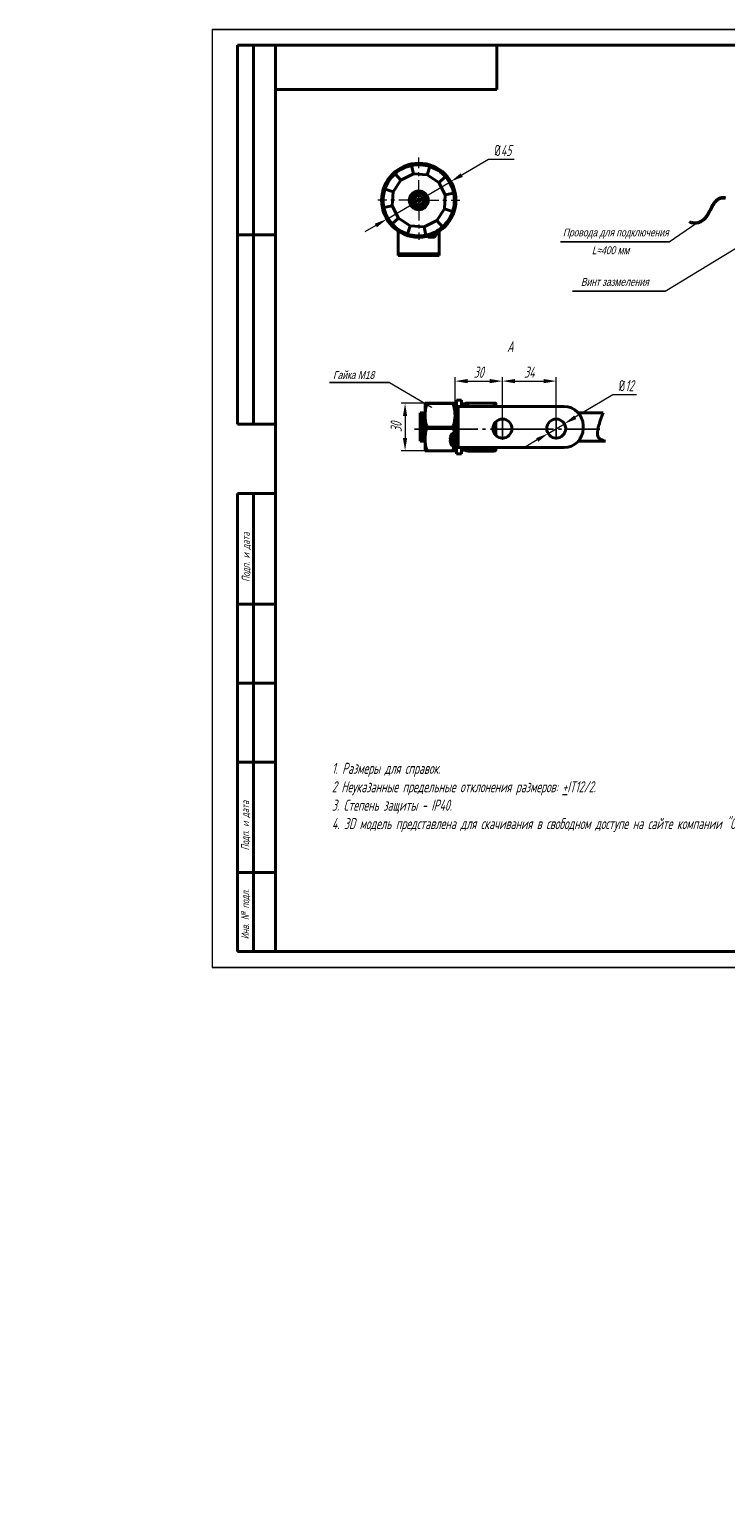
# Model space of a CAD drawing. Header units: millimetres. Extents: x -120753 to 126758, y -239771 to 1432.
# Tile 1 of 6: x 2287 to 2507, y 961 to 1426. Entities that reach past the tile are written whole.
import ezdxf
from ezdxf.lldxf.tags import DXFTag

# ---------------------------------------------------------------- set-up
doc = ezdxf.new("R2010")
doc.units = ezdxf.units.MM
doc.linetypes.add('CENTER', pattern=[10.16, 6.35, -1.27, 1.27, -1.27])
doc.linetypes.add('ГОСТ 2.303 5', pattern=[24, 20, -1.5, 1, -1.5])
for name, color, linetype, lineweight in [('help', 4, 'New Line1', 20), ('main', 5, 'Continuous', 40), ('size', 7, 'Continuous', 25), ('text', 7, 'Continuous', 20), ('ОСЕВЫЕ', 1, 'CENTER', 20), ('Оси', 1, 'ГОСТ 2.303 5', 25), ('РАЗМЕРЫ', 7, 'Continuous', 20)]:
    doc.layers.add(name, color=color, linetype=linetype, lineweight=lineweight)
doc.layers.add('ФОРМАТ', color=7, linetype='Continuous')
doc.styles.add('GOST', font='GOST.shx', dxfattribs={"width": 0.8, "oblique": 15})
doc.styles.add('K5_TEXTSTYLE', font='win_eskd.shx', dxfattribs={"width": 0.8, "oblique": 15, "height": 3.5})
tags = doc.linetypes.add('New Line1', pattern=[0.8, 0.5, -0.3]).pattern_tags.tags
tags[6:7] = [DXFTag(74, 4), DXFTag(75, 0), DXFTag(340, '0'), DXFTag(46, 1.0), DXFTag(50, 0.0), DXFTag(44, 0.0), DXFTag(45, 0.0)]
tags[4:5] = [DXFTag(74, 4), DXFTag(75, 0), DXFTag(340, '0'), DXFTag(46, 1.0), DXFTag(50, 0.0), DXFTag(44, 0.0), DXFTag(45, 0.0)]
doc.dimstyles.new('ISO-25', dxfattribs={"dimtxt": 3.5, "dimasz": 4, "dimexe": 1.25, "dimexo": 0.625, "dimgap": 1, "dimtad": 1, "dimtoh": 1, "dimdec": 1, "dimrnd": 0.5, "dimdsep": 46, "dimtxsty": 'GOST', "dimcen": 0, "dimclrd": 256, "dimclre": 256, "dimclrt": 7, "dimadec": 0, "dimazin": 2, "dimtfac": 1, "dimtdec": 1, "dimtmove": 1, "dimatfit": 1, "dimfxl": 1, "dimlwd": -1, "dimlwe": -1, "dimarcsym": 2})

# ---------------------------------------------------------------- blocks, each defined once
blk = doc.blocks.new('*D792')
at = {"layer": 'Defpoints', "color": 0}
for p in [(2420.24, 1377.57), (2399.98, 1365.67)]:
    blk.add_point(p, dxfattribs=at)
at = {"layer": 'РАЗМЕРЫ'}
for p, q in [((2432.17, 1384.58), (2423.69, 1379.6)), ((2440.32, 1384.58), (2432.17, 1384.58)), ((2399.98, 1365.67), (2420.24, 1377.57)), ((2396.53, 1363.64), (2393.08, 1361.62))]:
    blk.add_line(p, q, dxfattribs=at)
blk.add_arc((2410.11, 1371.62), 11.75, 3.048, 36.5292, dxfattribs=at)
for points in [[(2423.35, 1380.17), (2424.03, 1379.02), (2420.24, 1377.57)], [(2396.87, 1363.07), (2396.19, 1364.22), (2399.98, 1365.67)]]:
    blk.add_solid(points, dxfattribs=at)
at = {"layer": 'РАЗМЕРЫ', "color": 7, "ltscale": 100, "insert": (2436.75, 1387.41), "char_height": 3.5, "attachment_point": 5, "style": 'GOST'}
blk.add_mtext('{\\Q0;%%C}45', dxfattribs=at)
blk = doc.blocks.new('*D804')
at = {"layer": 'Defpoints', "color": 0}
for p in [(2456.16, 1300.87), (2451, 1297.79)]:
    blk.add_point(p, dxfattribs=at)
at = {"layer": 'РАЗМЕРЫ'}
for p, q in [((2471.53, 1310.04), (2459.59, 1302.92)), ((2478.99, 1310.04), (2471.53, 1310.04)), ((2451, 1297.79), (2456.16, 1300.87)), ((2447.57, 1295.75), (2444.13, 1293.7))]:
    blk.add_line(p, q, dxfattribs=at)
for points in [[(2459.25, 1303.49), (2459.93, 1302.34), (2456.16, 1300.87)], [(2447.91, 1295.17), (2447.23, 1296.32), (2451, 1297.79)]]:
    blk.add_solid(points, dxfattribs=at)
at = {"layer": 'РАЗМЕРЫ', "color": 7, "ltscale": 100, "insert": (2475.76, 1312.92), "char_height": 3.5, "attachment_point": 5, "style": 'GOST'}
blk.add_mtext('{\\Q0;%%c}12', dxfattribs=at)
blk = doc.blocks.new('*D806')
at = {"layer": 'Defpoints', "color": 0}
for p in [(2436.55, 1314.37), (2421.58, 1305.94), (2436.55, 1301.33)]:
    blk.add_point(p, dxfattribs=at)
at = {"layer": 'РАЗМЕРЫ'}
for p, q in [((2421.58, 1306.56), (2421.58, 1315.62)), ((2425.58, 1314.37), (2432.55, 1314.37)), ((2436.55, 1301.96), (2436.55, 1315.62))]:
    blk.add_line(p, q, dxfattribs=at)
for points in [[(2425.58, 1315.04), (2425.58, 1313.7), (2421.58, 1314.37)], [(2432.55, 1313.7), (2432.55, 1315.04), (2436.55, 1314.37)]]:
    blk.add_solid(points, dxfattribs=at)
at = {"layer": 'РАЗМЕРЫ', "color": 7, "ltscale": 100, "insert": (2429.07, 1317.19), "char_height": 3.5, "attachment_point": 5, "style": 'GOST'}
blk.add_mtext('30', dxfattribs=at)
blk = doc.blocks.new('*D807')
at = {"layer": 'Defpoints', "color": 0}
for p in [(2453.61, 1314.37), (2436.55, 1300.37), (2453.61, 1300.37)]:
    blk.add_point(p, dxfattribs=at)
at = {"layer": 'РАЗМЕРЫ'}
for p, q in [((2436.55, 1301), (2436.55, 1315.62)), ((2440.55, 1314.37), (2449.61, 1314.37)), ((2453.61, 1301), (2453.61, 1315.62))]:
    blk.add_line(p, q, dxfattribs=at)
for points in [[(2440.55, 1315.04), (2440.55, 1313.7), (2436.55, 1314.37)], [(2449.61, 1313.7), (2449.61, 1315.04), (2453.61, 1314.37)]]:
    blk.add_solid(points, dxfattribs=at)
at = {"layer": 'РАЗМЕРЫ', "color": 7, "ltscale": 100, "insert": (2445.08, 1317.19), "char_height": 3.5, "attachment_point": 5, "style": 'GOST'}
blk.add_mtext('34', dxfattribs=at)
blk = doc.blocks.new('*D827')
at = {"layer": 'Defpoints', "color": 0}
for p in [(2412.77, 1307.35), (2405.77, 1292.31), (2416.83, 1292.31)]:
    blk.add_point(p, dxfattribs=at)
at = {"layer": 'РАЗМЕРЫ'}
for p, q in [((2412.14, 1307.35), (2404.52, 1307.35)), ((2405.77, 1303.35), (2405.77, 1296.31)), ((2416.21, 1292.31), (2404.52, 1292.31))]:
    blk.add_line(p, q, dxfattribs=at)
for points in [[(2406.43, 1303.35), (2405.1, 1303.35), (2405.77, 1307.35)], [(2405.1, 1296.31), (2406.43, 1296.31), (2405.77, 1292.31)]]:
    blk.add_solid(points, dxfattribs=at)
at = {"layer": 'РАЗМЕРЫ', "color": 7, "ltscale": 100, "insert": (2402.94, 1299.83), "char_height": 3.5, "attachment_point": 5, "rotation": 90, "style": 'GOST'}
blk.add_mtext('30', dxfattribs=at)

msp = doc.modelspace()

# ---------------------------------------------------------------- hatches: boundary and pattern name
at = {"layer": 'help', "lineweight": 25, "ltscale": 5}
h = msp.add_hatch(color=256, dxfattribs=at)
h.dxf.hatch_style = 1
h.paths.add_polyline_path([(2497.82, 1364.518, 1), (2498.22, 1364.518, 1)])
h = msp.add_hatch(color=256, dxfattribs=at)
h.dxf.hatch_style = 1
h.paths.add_polyline_path([(2413.962, 1306.105, 1), (2414.362, 1306.105, 1)])
h = msp.add_hatch(color=256, dxfattribs=at)
h.dxf.hatch_style = 1
h.paths.add_polyline_path([(2420.608, 1294.831, 1), (2421.008, 1294.831, 1)])

# ---------------------------------------------------------------- linework, layer by layer
at = {"layer": 'help', "linetype": 'ByBlock', "ltscale": 5}
for p, q in [((2489.329, 1358.48), (2498.02, 1364.518)), ((2488.069, 1342.816), (2517.663, 1360.865)), ((2400.82, 1313.933), (2414.143, 1306.108))]:
    msp.add_line(p, q, dxfattribs=at)
at = {"layer": 'help', "linetype": 'ByBlock', "lineweight": -2, "ltscale": 2}
for p, q in [((2454.967, 1358.48), (2489.329, 1358.48)), ((2458.784, 1342.816), (2488.069, 1342.816)), ((2400.82, 1313.933), (2381.917, 1313.933))]:
    msp.add_line(p, q, dxfattribs=at)
at = {"layer": 'main'}
for p, q in [((2408.392, 1379.988), (2407.847, 1382.642)), ((2412.805, 1379.726), (2413.66, 1382.297)), ((2402.005, 1374.318), (2404.438, 1378.009)), ((2404.438, 1378.009), (2402.64, 1380.035)), ((2404.438, 1378.009), (2408.392, 1379.988)), ((2408.392, 1379.988), (2412.805, 1379.726)), ((2412.805, 1379.726), (2416.496, 1377.292)), ((2416.496, 1377.292), (2418.522, 1379.091)), ((2416.496, 1377.292), (2418.476, 1373.339)), ((2402.005, 1374.318), (2399.434, 1375.173)), ((2401.743, 1369.904), (2402.005, 1374.318)), ((2418.476, 1373.339), (2418.213, 1368.926)), ((2421.129, 1373.884), (2418.476, 1373.339)), ((2401.743, 1369.904), (2399.089, 1369.36)), ((2403.722, 1365.951), (2401.743, 1369.904)), ((2409.827, 1371.807), (2409.456, 1371.807)), ((2409.456, 1371.437), (2409.827, 1371.437)), ((2409.845, 1371.807), (2409.845, 1371.71)), ((2409.845, 1371.534), (2409.845, 1371.437)), ((2409.924, 1372.275), (2409.924, 1371.904)), ((2410.021, 1371.886), (2409.924, 1371.886)), ((2409.924, 1371.358), (2410.021, 1371.358)), ((2409.924, 1371.339), (2409.924, 1370.969)), ((2410.294, 1371.886), (2410.197, 1371.886)), ((2410.197, 1371.358), (2410.294, 1371.358)), ((2410.294, 1371.904), (2410.294, 1372.275)), ((2410.294, 1370.969), (2410.294, 1371.339)), ((2410.373, 1371.71), (2410.373, 1371.807)), ((2410.373, 1371.437), (2410.373, 1371.534)), ((2410.762, 1371.807), (2410.391, 1371.807)), ((2410.391, 1371.437), (2410.762, 1371.437)), ((2418.213, 1368.926), (2415.78, 1365.235)), ((2418.213, 1368.926), (2420.784, 1368.071)), ((2403.722, 1365.951), (2401.696, 1364.153)), ((2407.413, 1363.517), (2403.722, 1365.951)), ((2407.413, 1363.517), (2406.558, 1360.947)), ((2411.827, 1363.255), (2407.413, 1363.517)), ((2415.78, 1365.235), (2411.827, 1363.255)), ((2411.827, 1363.255), (2412.371, 1360.602)), ((2415.78, 1365.235), (2417.578, 1363.209)), ((2495.862, 1364.619), (2495.822, 1364.72)), ((2403.609, 1355.122), (2403.609, 1361.833)), ((2412.882, 1360.204), (2413.04, 1359.907)), ((2413.04, 1359.907), (2415.059, 1359.838)), ((2415.059, 1359.838), (2416.107, 1361.518)), ((2416.609, 1355.122), (2416.609, 1361.833)), ((2403.609, 1354.622), (2403.609, 1355.122)), ((2403.609, 1354.122), (2403.609, 1354.622)), ((2403.609, 1354.622), (2409.609, 1354.622)), ((2409.609, 1354.122), (2403.609, 1354.122)), ((2410.609, 1354.622), (2409.609, 1354.622)), ((2410.609, 1354.122), (2409.609, 1354.122)), ((2410.609, 1354.622), (2416.609, 1354.622)), ((2416.609, 1354.122), (2410.609, 1354.122)), ((2416.609, 1354.622), (2416.609, 1355.122)), ((2416.609, 1354.622), (2416.609, 1354.122)), ((2412.08, 1307.331), (2412.08, 1307.331)), ((2412.08, 1307.331), (2412.08, 1303.552)), ((2420.91, 1307.35), (2412.75, 1307.35)), ((2420.91, 1307.312), (2412.75, 1307.312)), ((2421.58, 1307.331), (2421.58, 1307.331)), ((2421.58, 1306.331), (2421.58, 1307.331)), ((2423.58, 1308.331), (2422.08, 1308.331)), ((2422.08, 1306.331), (2422.08, 1308.331)), ((2423.58, 1306.331), (2423.58, 1308.331)), ((2424.98, 1307.329), (2424.98, 1306.331)), ((2425.65, 1307.422), (2425.358, 1306.331)), ((2433.81, 1307.422), (2425.65, 1307.422)), ((2433.81, 1307.422), (2434.103, 1306.331)), ((2434.48, 1307.331), (2434.479, 1307.333)), ((2434.48, 1306.331), (2434.48, 1307.329)), ((2410.782, 1304.331), (2410.58, 1304.331)), ((2410.58, 1295.331), (2410.58, 1304.331)), ((2411.532, 1304.331), (2411.116, 1304.331)), ((2412.08, 1304.331), (2411.866, 1304.331)), ((2412.08, 1303.552), (2412.08, 1296.053)), ((2421.58, 1293.331), (2421.58, 1306.331)), ((2422.58, 1306.331), (2421.58, 1306.331)), ((2422.58, 1293.331), (2422.58, 1306.331)), ((2456.08, 1306.331), (2422.58, 1306.331)), ((2424.98, 1307.181), (2423.58, 1307.181)), ((2424.98, 1307.112), (2423.58, 1307.112)), ((2423.58, 1306.983), (2424.98, 1306.983)), ((2468.474, 1304.331), (2460.552, 1304.331)), ((2420.91, 1299.793), (2412.75, 1299.793)), ((2433.81, 1300.016), (2433.659, 1300.016)), ((2434.015, 1300.767), (2433.81, 1300.016)), ((2434.48, 1297.189), (2434.48, 1301.474)), ((2462.08, 1299.331), (2462.08, 1300.331)), ((2410.58, 1295.331), (2410.741, 1295.331)), ((2410.741, 1295.331), (2411.157, 1295.331)), ((2411.491, 1295.331), (2411.907, 1295.331)), ((2412.08, 1292.331), (2412.08, 1296.053)), ((2420.07, 1296.089), (2420.07, 1296.265)), ((2420.196, 1296.089), (2420.07, 1296.089)), ((2420.07, 1295.397), (2420.07, 1295.574)), ((2420.07, 1295.574), (2420.196, 1295.574)), ((2420.187, 1296.828), (2420.196, 1296.823)), ((2420.196, 1294.839), (2420.187, 1294.834)), ((2420.663, 1295.831), (2420.663, 1297.758)), ((2420.663, 1293.904), (2420.663, 1295.831)), ((2421.58, 1297.831), (2420.808, 1297.831)), ((2420.808, 1295.831), (2420.808, 1297.831)), ((2420.808, 1293.831), (2420.808, 1295.831)), ((2420.808, 1293.831), (2421.58, 1293.831)), ((2421.319, 1293.831), (2420.91, 1292.312)), ((2421.58, 1292.331), (2421.58, 1293.331)), ((2422.58, 1293.331), (2421.58, 1293.331)), ((2422.08, 1291.331), (2422.08, 1293.331)), ((2456.08, 1293.331), (2422.58, 1293.331)), ((2423.58, 1291.331), (2423.58, 1293.331)), ((2424.98, 1292.333), (2424.98, 1293.331)), ((2425.65, 1292.24), (2425.358, 1293.331)), ((2425.41, 1293.331), (2425.65, 1292.425)), ((2434.051, 1293.331), (2433.81, 1292.425)), ((2433.81, 1292.24), (2434.103, 1293.331)), ((2434.48, 1292.333), (2434.48, 1293.331)), ((2460.552, 1295.331), (2469.136, 1295.331)), ((2412.08, 1292.331), (2412.08, 1292.331)), ((2420.91, 1292.312), (2412.75, 1292.312)), ((2421.58, 1292.331), (2421.58, 1292.331)), ((2422.08, 1291.331), (2423.58, 1291.331)), ((2423.58, 1292.481), (2424.98, 1292.481)), ((2424.98, 1292.331), (2424.981, 1292.329)), ((2433.81, 1292.425), (2425.65, 1292.425)), ((2433.81, 1292.24), (2425.65, 1292.24)), ((2434.479, 1292.329), (2434.48, 1292.331))]:
    msp.add_line(p, q, dxfattribs=at)
at = {"layer": 'main', "flags": 128}
msp.add_lwpolyline([(2414.667, 1360.792), (2414.492, 1360.698), (2414.278, 1360.636)], dxfattribs=at)
at = {"layer": 'main'}
for centre, radius in [((2410.109, 1371.622), 3), ((2410.109, 1371.622), 2.25), ((2410.109, 1371.622), 1.4), ((2436.58, 1299.331), 3), ((2453.58, 1299.331), 3)]:
    msp.add_circle(centre, radius, dxfattribs=at)
for centre, radius, start, end in [((2410.109, 1371.622), 11.75, 90, 0), ((2410.109, 1371.622), 11.25, 101.60033, 131.60033), ((2410.109, 1371.622), 11.25, 71.60033, 101.60033), ((2410.109, 1371.622), 11.75, 0, 90), ((2410.109, 1371.622), 11.25, 41.60033, 71.60033), ((2410.109, 1371.622), 11.25, 131.60033, 161.60033), ((2410.109, 1371.622), 11.25, 11.60033, 41.60033), ((2410.109, 1371.622), 11.25, 161.60033, 191.60033), ((2410.109, 1371.622), 11.25, 341.60033, 11.60033), ((2410.109, 1371.622), 11.25, 191.60033, 221.60033), ((2414.94, 1371.622), 5.487, 178.06794, 181.93206), ((2410.109, 1371.622), 0.338, 123.23063, 146.76937), ((2410.109, 1371.622), 0.338, 213.23063, 236.76937), ((2410.109, 1371.622), 0.278, 161.56975, 198.43025), ((2410.109, 1371.622), 0.278, 138.28179, 161.56975), ((2410.109, 1371.622), 0.278, 198.43025, 221.71821), ((2410.109, 1371.622), 0.278, 131.71821, 138.28179), ((2410.109, 1371.622), 0.278, 221.71821, 228.28179), ((2410.109, 1366.789), 5.489, 88.06855, 91.93145), ((2410.109, 1371.622), 0.278, 108.43025, 131.71821), ((2410.109, 1371.622), 0.278, 228.28179, 251.56975), ((2410.109, 1376.446), 5.48, 268.06547, 271.93453), ((2410.109, 1371.622), 0.278, 71.56975, 108.43025), ((2410.109, 1371.622), 0.278, 251.56975, 288.43025), ((2410.109, 1371.622), 0.278, 48.28179, 71.56975), ((2410.109, 1371.622), 0.278, 288.43025, 311.71821), ((2410.109, 1371.622), 0.338, 33.23063, 56.76937), ((2410.109, 1371.622), 0.278, 41.71821, 48.28179), ((2410.109, 1371.622), 0.338, 303.23063, 326.76937), ((2410.109, 1371.622), 0.278, 311.71821, 318.28179), ((2410.109, 1371.622), 0.278, 18.43025, 41.71821), ((2410.109, 1371.622), 0.278, 318.28179, 341.56975), ((2410.109, 1371.622), 0.278, 341.56975, 18.43025), ((2405.278, 1371.622), 5.487, 358.06794, 1.93206), ((2410.109, 1371.622), 11.25, 311.60033, 341.60033), ((2410.109, 1371.622), 11.25, 221.60033, 251.60033), ((2410.109, 1371.622), 11.25, 281.60033, 311.60033), ((2410.109, 1371.622), 11.25, 251.60033, 281.60033), ((2456.08, 1300.331), 6, 0, 90), ((2456.08, 1299.331), 6, 270, 0), ((2423.28, 1295.831), 3.24, 162.16487, 172.30324), ((2423.28, 1295.831), 3.24, 187.69676, 197.83513), ((2423.28, 1295.831), 3.25, 143.64163, 162.13742), ((2423.776, 1295.831), 3.589, 175.88569, 184.11431), ((2423.28, 1295.831), 3.25, 197.86258, 216.35837), ((2420.808, 1297.651), 0.18, 90, 143.64163), ((2420.808, 1294.011), 0.18, 216.35837, 270)]:
    msp.add_arc(centre, radius, start, end, dxfattribs=at)
for centre, major_axis, start_param, end_param in [((2410.075, 1371.622), (0.246, 0), 2.7721797, 3.5110056), ((2410.109, 1371.656), (0, 0.246), 5.9137723, 6.6525983), ((2410.109, 1371.587), (0, 0.246), 2.7721797, 3.5110056), ((2410.144, 1371.622), (0.246, 0), 5.9137723, 6.6525983)]:
    msp.add_ellipse(centre, major_axis=major_axis, ratio=0.9901159, start_param=start_param, end_param=end_param, dxfattribs=at)
for points, knots in [([(2505.349, 1372.353), (2505.409, 1372.383), (2505.749, 1372.554), (2506.391, 1372.567), (2506.925, 1372.476), (2507.152, 1372.437)], [0, 0, 0, 0, 0.1086075, 0.6211886, 1, 1, 1, 1]), ([(2409.902, 1371.807), (2409.897, 1371.807), (2409.874, 1371.807), (2409.85, 1371.807), (2409.83, 1371.807), (2409.827, 1371.807)], [0, 0, 0, 0, 0.160619, 0.8832571, 1, 1, 1, 1]), ([(2409.827, 1371.437), (2409.83, 1371.437), (2409.85, 1371.437), (2409.874, 1371.437), (2409.897, 1371.437), (2409.902, 1371.437)], [0, 0, 0, 0, 0.1167429, 0.839381, 1, 1, 1, 1]), ([(2409.924, 1371.904), (2409.924, 1371.901), (2409.924, 1371.881), (2409.924, 1371.857), (2409.924, 1371.834), (2409.924, 1371.829)], [0, 0, 0, 0, 0.11674311, 0.83938106, 1, 1, 1, 1]), ([(2409.924, 1371.414), (2409.924, 1371.41), (2409.924, 1371.387), (2409.924, 1371.362), (2409.924, 1371.342), (2409.924, 1371.339)], [0, 0, 0, 0, 0.1606192, 0.8832582, 1, 1, 1, 1]), ([(2410.294, 1371.829), (2410.294, 1371.834), (2410.294, 1371.857), (2410.294, 1371.881), (2410.294, 1371.901), (2410.294, 1371.904)], [0, 0, 0, 0, 0.16061894, 0.88325689, 1, 1, 1, 1]), ([(2410.294, 1371.339), (2410.294, 1371.342), (2410.294, 1371.362), (2410.294, 1371.387), (2410.294, 1371.41), (2410.294, 1371.414)], [0, 0, 0, 0, 0.1167418, 0.8393808, 1, 1, 1, 1]), ([(2410.391, 1371.807), (2410.389, 1371.807), (2410.369, 1371.807), (2410.344, 1371.807), (2410.321, 1371.807), (2410.317, 1371.807)], [0, 0, 0, 0, 0.1167429, 0.839381, 1, 1, 1, 1]), ([(2410.317, 1371.437), (2410.321, 1371.437), (2410.344, 1371.437), (2410.369, 1371.437), (2410.389, 1371.437), (2410.391, 1371.437)], [0, 0, 0, 0, 0.160619, 0.8832571, 1, 1, 1, 1]), ([(2495.862, 1364.619), (2495.914, 1364.605), (2496.171, 1364.537), (2496.714, 1364.425), (2497.699, 1364.335), (2498.95, 1364.527), (2500.061, 1365.209), (2500.83, 1366.02), (2501.584, 1367.084), (2502.194, 1368.236), (2502.943, 1369.67), (2503.625, 1370.849), (2504.583, 1371.819), (2505.514, 1372.266), (2506.387, 1372.352), (2506.924, 1372.254), (2507.152, 1372.212)], [0, 0, 0, 0, 0.01060277, 0.05305108, 0.11031111, 0.20727296, 0.29932103, 0.36432703, 0.429169, 0.55882349, 0.62353982, 0.75192845, 0.82890483, 0.89136415, 0.95383347, 1, 1, 1, 1]), ([(2505.349, 1372.353), (2504.955, 1372.143), (2504.961, 1372.147), (2504.969, 1372.151), (2504.974, 1372.153), (2504.978, 1372.155), (2504.98, 1372.157), (2504.982, 1372.158), (2504.982, 1372.158), (2504.983, 1372.158), (2504.982, 1372.158), (2504.982, 1372.157), (2504.978, 1372.156), (2504.962, 1372.147), (2504.895, 1372.112), (2504.63, 1371.958), (2504.141, 1371.569), (2503.569, 1370.88), (2502.872, 1369.77), (2502.285, 1368.601), (2501.658, 1367.452), (2501.142, 1366.623), (2500.556, 1365.889), (2500.072, 1365.438), (2499.661, 1365.141), (2499.58, 1365.104), (2499.565, 1365.097)], [0, 0, 0, 0, 0.001433, 0.0023807, 0.0030201, 0.003458, 0.0038912, 0.0040737, 0.0042581, 0.0043669, 0.0044758, 0.0046273, 0.0049099, 0.0061315, 0.0109533, 0.0301641, 0.107334, 0.215554, 0.3233731, 0.5388125, 0.6464831, 0.754218, 0.8621061, 0.9476122, 0.9902873, 1, 1, 1, 1]), ([(2496.343, 1364.593), (2496.188, 1364.628), (2496.014, 1364.667), (2495.842, 1364.715), (2495.822, 1364.72)], [0, 0, 0, 0, 0.8887179, 1, 1, 1, 1]), ([(2412.75, 1307.35), (2412.651, 1307.348), (2412.411, 1307.345), (2412.142, 1307.338), (2412.101, 1307.333), (2412.08, 1307.331)], [0, 0, 0, 0, 0.2572433, 0.6263799, 1, 1, 1, 1]), ([(2412.08, 1307.331), (2412.091, 1307.329), (2412.117, 1307.325), (2412.337, 1307.319), (2412.612, 1307.314), (2412.75, 1307.312)], [0, 0, 0, 0, 0.2684065, 0.6323729, 1, 1, 1, 1]), ([(2412.75, 1307.312), (2412.563, 1306.701), (2412.185, 1305.469), (2412.115, 1304.195), (2412.08, 1303.552)], [0, 0, 0, 0, 0.495458, 1, 1, 1, 1]), ([(2420.91, 1307.35), (2421.009, 1307.348), (2421.25, 1307.345), (2421.519, 1307.338), (2421.56, 1307.333), (2421.58, 1307.331)], [0, 0, 0, 0, 0.2572433, 0.6263799, 1, 1, 1, 1]), ([(2421.58, 1307.331), (2421.569, 1307.329), (2421.544, 1307.325), (2421.324, 1307.319), (2421.049, 1307.314), (2420.91, 1307.312)], [0, 0, 0, 0, 0.2684065, 0.6323729, 1, 1, 1, 1]), ([(2420.91, 1307.312), (2421.098, 1306.701), (2421.476, 1305.469), (2421.545, 1304.195), (2421.58, 1303.552)], [0, 0, 0, 0, 0.495458, 1, 1, 1, 1]), ([(2424.98, 1307.329), (2424.991, 1307.338), (2425.017, 1307.358), (2425.237, 1307.388), (2425.512, 1307.411), (2425.65, 1307.422)], [0, 0, 0, 0, 0.2684065, 0.6323729, 1, 1, 1, 1]), ([(2434.48, 1307.329), (2434.469, 1307.338), (2434.444, 1307.358), (2434.224, 1307.388), (2433.949, 1307.411), (2433.81, 1307.422)], [0, 0, 0, 0, 0.2684065, 0.6323729, 1, 1, 1, 1]), ([(2410.782, 1304.331), (2410.792, 1304.302), (2410.812, 1304.242), (2410.845, 1303.769), (2410.875, 1303.05), (2410.906, 1302.107), (2410.939, 1301.009), (2410.969, 1299.831), (2411, 1298.653), (2411.032, 1297.555), (2411.063, 1296.613), (2411.093, 1295.888), (2411.126, 1295.44), (2411.155, 1295.271), (2411.173, 1295.397), (2411.181, 1295.453)], [0, 0, 0, 0, 0.0776661, 0.1566823, 0.2343484, 0.3120145, 0.3910306, 0.4686967, 0.5463628, 0.625379, 0.7030451, 0.7807112, 0.8597273, 0.9373935, 1, 1, 1, 1]), ([(2410.979, 1304.04), (2410.947, 1304.088), (2410.882, 1304.184), (2410.818, 1304.28), (2410.786, 1304.328)], [0, 0, 0, 0, 0.49999153, 1, 1, 1, 1]), ([(2411.11, 1304.325), (2411.087, 1304.277), (2411.041, 1304.185), (2410.996, 1304.092), (2410.974, 1304.048)], [0, 0, 0, 0, 0.5198553, 1, 1, 1, 1]), ([(2410.979, 1304.022), (2410.988, 1303.997), (2411.007, 1303.943), (2411.038, 1303.516), (2411.068, 1302.844), (2411.099, 1301.961), (2411.132, 1300.934), (2411.162, 1299.831), (2411.193, 1298.728), (2411.225, 1297.702), (2411.256, 1296.815), (2411.286, 1296.158), (2411.31, 1295.794), (2411.322, 1295.745), (2411.324, 1295.738)], [0, 0, 0, 0, 0.0767351, 0.1685224, 0.258741, 0.3489597, 0.4407469, 0.5309656, 0.6211843, 0.7129715, 0.8031902, 0.8934088, 0.9851961, 1, 1, 1, 1]), ([(2411.491, 1295.331), (2411.481, 1295.361), (2411.461, 1295.42), (2411.428, 1295.893), (2411.397, 1296.612), (2411.367, 1297.555), (2411.334, 1298.653), (2411.304, 1299.831), (2411.273, 1301.009), (2411.24, 1302.108), (2411.21, 1303.048), (2411.179, 1303.778), (2411.147, 1304.211), (2411.124, 1304.382), (2411.112, 1304.312), (2411.11, 1304.301)], [0, 0, 0, 0, 0.0815114, 0.16443969, 0.24595109, 0.32746249, 0.41039078, 0.49190218, 0.57341359, 0.65634188, 0.73785328, 0.81936468, 0.90229297, 0.98380437, 1, 1, 1, 1]), ([(2411.729, 1304.04), (2411.697, 1304.088), (2411.632, 1304.184), (2411.568, 1304.28), (2411.536, 1304.328)], [0, 0, 0, 0, 0.4999915, 1, 1, 1, 1]), ([(2411.536, 1304.309), (2411.545, 1304.283), (2411.564, 1304.224), (2411.595, 1303.768), (2411.625, 1303.051), (2411.656, 1302.107), (2411.689, 1301.009), (2411.719, 1299.831), (2411.75, 1298.653), (2411.782, 1297.555), (2411.813, 1296.613), (2411.843, 1295.888), (2411.876, 1295.44), (2411.905, 1295.271), (2411.923, 1295.397), (2411.931, 1295.453)], [0, 0, 0, 0, 0.0671548, 0.1470715, 0.2256227, 0.3041739, 0.3840906, 0.4626418, 0.541193, 0.6211097, 0.6996609, 0.7782121, 0.8581287, 0.93668, 1, 1, 1, 1]), ([(2411.86, 1304.325), (2411.837, 1304.277), (2411.791, 1304.185), (2411.746, 1304.092), (2411.724, 1304.048)], [0, 0, 0, 0, 0.5198553, 1, 1, 1, 1]), ([(2411.729, 1304.022), (2411.738, 1303.997), (2411.757, 1303.943), (2411.788, 1303.516), (2411.818, 1302.844), (2411.849, 1301.961), (2411.882, 1300.934), (2411.912, 1299.831), (2411.943, 1298.728), (2411.975, 1297.702), (2412.006, 1296.815), (2412.036, 1296.158), (2412.06, 1295.794), (2412.072, 1295.745), (2412.074, 1295.738)], [0, 0, 0, 0, 0.0767351, 0.1685224, 0.258741, 0.3489597, 0.4407469, 0.5309656, 0.6211843, 0.7129715, 0.8031902, 0.8934088, 0.9851961, 1, 1, 1, 1]), ([(2412.08, 1298.825), (2412.071, 1299.16), (2412.052, 1299.879), (2412.023, 1301.01), (2411.99, 1302.107), (2411.96, 1303.048), (2411.929, 1303.778), (2411.897, 1304.211), (2411.874, 1304.382), (2411.862, 1304.312), (2411.86, 1304.301)], [0, 0, 0, 0, 0.1222803, 0.2630881, 0.4063436, 0.5471515, 0.6879593, 0.8312148, 0.9720227, 1, 1, 1, 1]), ([(2412.08, 1303.552), (2412.081, 1303.463), (2412.087, 1302.789), (2412.233, 1301.516), (2412.577, 1300.371), (2412.75, 1299.793)], [0, 0, 0, 0, 0.0701037, 0.5307915, 1, 1, 1, 1]), ([(2421.58, 1303.552), (2421.58, 1303.463), (2421.573, 1302.789), (2421.427, 1301.516), (2421.084, 1300.371), (2420.91, 1299.793)], [0, 0, 0, 0, 0.0701037, 0.5307915, 1, 1, 1, 1]), ([(2412.75, 1299.793), (2412.563, 1299.186), (2412.185, 1297.959), (2412.115, 1296.692), (2412.08, 1296.053)], [0, 0, 0, 0, 0.495458, 1, 1, 1, 1]), ([(2420.91, 1299.793), (2421.12, 1299.189), (2421.344, 1298.542), (2421.405, 1297.874), (2421.409, 1297.831)], [0, 0, 0, 0, 0.9354047, 1, 1, 1, 1]), ([(2433.81, 1300.016), (2434.009, 1299.401), (2434.287, 1298.539), (2434.351, 1297.648), (2434.369, 1297.392)], [0, 0, 0, 0, 0.7133766, 1, 1, 1, 1]), ([(2411.181, 1295.43), (2411.213, 1295.477), (2411.269, 1295.558), (2411.324, 1295.639), (2411.347, 1295.672)], [0, 0, 0, 0, 0.5825307, 1, 1, 1, 1]), ([(2411.324, 1295.718), (2411.348, 1295.671), (2411.395, 1295.577), (2411.442, 1295.482), (2411.466, 1295.435)], [0, 0, 0, 0, 0.4999966, 1, 1, 1, 1]), ([(2411.931, 1295.43), (2411.963, 1295.477), (2412.019, 1295.558), (2412.074, 1295.639), (2412.097, 1295.672)], [0, 0, 0, 0, 0.58253066, 1, 1, 1, 1]), ([(2412.074, 1295.718), (2412.098, 1295.671), (2412.145, 1295.577), (2412.192, 1295.482), (2412.216, 1295.435)], [0, 0, 0, 0, 0.4999966, 1, 1, 1, 1]), ([(2412.08, 1296.053), (2412.081, 1295.964), (2412.087, 1295.292), (2412.233, 1294.027), (2412.577, 1292.887), (2412.75, 1292.312)], [0, 0, 0, 0, 0.07010368, 0.53079148, 1, 1, 1, 1]), ([(2412.08, 1292.331), (2412.091, 1292.329), (2412.117, 1292.325), (2412.337, 1292.319), (2412.612, 1292.314), (2412.75, 1292.312)], [0, 0, 0, 0, 0.2684065, 0.6323729, 1, 1, 1, 1]), ([(2421.58, 1292.331), (2421.569, 1292.329), (2421.544, 1292.325), (2421.324, 1292.319), (2421.049, 1292.314), (2420.91, 1292.312)], [0, 0, 0, 0, 0.2684065, 0.6323729, 1, 1, 1, 1]), ([(2424.98, 1292.333), (2424.991, 1292.341), (2425.017, 1292.361), (2425.237, 1292.392), (2425.512, 1292.414), (2425.65, 1292.425)], [0, 0, 0, 0, 0.2684065, 0.6323729, 1, 1, 1, 1]), ([(2425.65, 1292.24), (2425.551, 1292.248), (2425.311, 1292.267), (2425.042, 1292.298), (2425.001, 1292.321), (2424.98, 1292.333)], [0, 0, 0, 0, 0.2572433, 0.6263799, 1, 1, 1, 1]), ([(2434.48, 1292.333), (2434.469, 1292.341), (2434.444, 1292.361), (2434.224, 1292.392), (2433.949, 1292.414), (2433.81, 1292.425)], [0, 0, 0, 0, 0.2684065, 0.6323729, 1, 1, 1, 1]), ([(2433.81, 1292.24), (2433.909, 1292.248), (2434.15, 1292.267), (2434.419, 1292.298), (2434.46, 1292.321), (2434.48, 1292.333)], [0, 0, 0, 0, 0.2572433, 0.6263799, 1, 1, 1, 1])]:
    msp.add_open_spline(points, degree=3, knots=knots, dxfattribs=at)
at = {"layer": 'main', "ltscale": 100}
for points in [[(2496.343, 1364.593), (2497.654, 1364.51), (2498.803, 1364.669), (2499.565, 1365.097)], [(2468.474, 1304.331), (2466.882, 1299.743), (2466.882, 1296.656), (2469.136, 1295.331)]]:
    msp.add_spline(points, degree=3, dxfattribs=at)
at = {"layer": 'ОСЕВЫЕ'}
for p, q in [((2410.109, 1371.622), (2410.109, 1385.155)), ((2410.144, 1371.622), (2397.14, 1371.622)), ((2410.109, 1371.622), (2410.109, 1359.061)), ((2410.144, 1371.622), (2423.054, 1371.622))]:
    msp.add_line(p, q, dxfattribs=at)
at = {"layer": 'Оси'}
for p, q in [((2453.605, 1295.917), (2453.605, 1302.754)), ((2408.756, 1299.146), (2467.331, 1299.146)), ((2436.553, 1295.83), (2436.553, 1302.508))]:
    msp.add_line(p, q, dxfattribs=at)
at = {"layer": 'ФОРМАТ', "lineweight": 0}
msp.add_line((2344.806, 1425.739), (2344.806, 1128.739), dxfattribs=at)
at = {"layer": 'ФОРМАТ', "linetype": 'ByBlock', "ltscale": 5}
for p, q in [((2344.806, 1425.739), (2764.806, 1425.739)), ((2764.806, 1128.739), (2344.806, 1128.715))]:
    msp.add_line(p, q, dxfattribs=at)
at = {"layer": 'ФОРМАТ', "linetype": 'Continuous', "lineweight": 40}
for p, q in [((2352.806, 1300.739), (2352.806, 1420.739)), ((2364.806, 1420.739), (2352.806, 1420.739)), ((2352.806, 1300.739), (2352.806, 1420.739)), ((2357.806, 1300.739), (2357.806, 1420.739)), ((2357.806, 1300.739), (2357.806, 1420.739)), ((2434.806, 1406.739), (2434.806, 1420.739)), ((2364.806, 1406.739), (2434.806, 1406.739)), ((2352.806, 1360.739), (2364.806, 1360.739)), ((2364.806, 1360.739), (2352.806, 1360.739)), ((2352.806, 1300.739), (2364.806, 1300.739)), ((2352.806, 1133.739), (2352.806, 1278.739)), ((2352.806, 1278.739), (2364.806, 1278.739)), ((2357.806, 1133.739), (2357.806, 1278.739)), ((2364.806, 1243.739), (2352.806, 1243.739)), ((2364.806, 1218.739), (2352.806, 1218.739)), ((2364.806, 1193.739), (2352.806, 1193.739)), ((2352.806, 1158.739), (2364.806, 1158.739)), ((2352.806, 1133.739), (2364.806, 1133.739))]:
    msp.add_line(p, q, dxfattribs=at)
at = {"layer": 'ФОРМАТ', "linetype": 'ByBlock', "lineweight": 40, "ltscale": 5}
for p, q in [((2352.806, 1420.739), (2759.806, 1420.739)), ((2364.806, 1133.739), (2364.806, 1420.739)), ((2759.806, 1133.715), (2353.508, 1133.715))]:
    msp.add_line(p, q, dxfattribs=at)

# ---------------------------------------------------------------- texts
at = {"layer": 'help', "linetype": 'ByBlock', "lineweight": -2, "ltscale": 2, "char_height": 2.5, "attachment_point": 1, "style": 'K5_TEXTSTYLE'}
for s, insert, width in [('Провода для подключения', (2455.688, 1362.69), 34.14905), ('L≈400 мм', (2464.85, 1357.056), 34.14905), ('Винт зазмеления', (2461.387, 1347.025), 34.14905), ('Гайка М18', (2382.999, 1317.56), 25.39905)]:
    msp.add_mtext(s, dxfattribs=dict(at, insert=insert, width=width))
at = {"layer": 'size', "lineweight": 25, "insert": (2438.027, 1327.046), "char_height": 3.5, "width": 3.14794, "attachment_point": 1, "style": 'GOST'}
msp.add_mtext('A', dxfattribs=at)
at = {"layer": 'text', "linetype": 'ByBlock', "ltscale": 5, "insert": (2971.279, 1414.562), "char_height": 25000, "attachment_point": 1, "style": 'GOST'}
msp.add_mtext_dynamic_manual_height_columns('\\pxqc;{\\LРасположение клемм и зоны подключения\\Pпроводов\\P\\pq*;}', width=62.21232, gutter_width=17.5, heights=[25.251], dxfattribs=at).dxf.set("width", 116.89606)
at = {"layer": 'text', "ltscale": 100, "insert": (2382.633, 1193.511), "char_height": 3.5, "width": 178.51107, "attachment_point": 1, "style": 'GOST'}
msp.add_mtext('1. Размеры для справок.\\P2 Неуказанные предельные отклонения размеров: {\\L+}IT12/2.\\P3. Степень защиты - IP40.\\P4. 3D модель представлена для скачивания в свободном доступе на сайте компании "ОВЕН"  в формате *.STEP.', dxfattribs=at)
at = {"layer": 'ФОРМАТ', "char_height": 2.5, "attachment_point": 1, "rotation": 90, "style": 'GOST'}
for s, insert in [('{\\Q15;\\W0.8;Подп. и дата}', (2354.156, 1250.79)), ('{\\Q15;\\W0.8;Подп. и дата}', (2353.926, 1165.798)), ('{\\W0.8;Инв.\\FGost|c0; № \\Fgost_au|c204;подл\\W0.965;.}', (2353.926, 1137.635))]:
    msp.add_mtext(s, dxfattribs=dict(at, insert=insert))

# ---------------------------------------------------------------- dimensions: what is measured, and where the dimension line sits
at = {"layer": 'РАЗМЕРЫ'}
for p1, p2, text, override, picture, middle in [((2399.978, 1365.67), (2420.24, 1377.573), '{\\Q0;%%C}45', {"dimlfac": 2, "dimtxsty": 'GOST', "dimsah": 1, "dimtmove": 1, "dimtolj": 0}, '*D792', (2432.174, 1384.583)), ((2451.004, 1297.794), (2456.157, 1300.868), '{\\Q0;%%c}12', {"dimlfac": 2, "dimtxsty": 'GOST', "dimsah": 1, "dimse1": 1, "dimse2": 1, "dimtmove": 1, "dimtolj": 0}, '*D804', (2471.533, 1310.038))]:
    dim = msp.add_diameter_dim_2p(p1=p1, p2=p2, text=text, dimstyle='ISO-25', override=override, dxfattribs=at)
    dim.commit()
    dim.dimension.update_dxf_attribs({"geometry": picture, "text_midpoint": middle, "dimtype": 163})
for base, p1, p2, picture, middle in [((2436.553, 1314.371), (2421.58, 1305.939), (2436.553, 1301.333), '*D806', (2429.067, 1317.194)), ((2453.605, 1314.371), (2436.553, 1300.371), (2453.605, 1300.371), '*D807', (2445.079, 1317.194))]:
    dim = msp.add_linear_dim(base=base, p1=p1, p2=p2, dimstyle='ISO-25', override={"dimlfac": 2, "dimtxsty": 'GOST', "dimsah": 1, "dimtolj": 0}, dxfattribs=at)
    dim.commit()
    dim.dimension.update_dxf_attribs({"geometry": picture, "text_midpoint": middle})
dim = msp.add_linear_dim(base=(2405.767, 1292.312), p1=(2412.767, 1307.35), p2=(2416.83, 1292.312), angle=270, dimstyle='ISO-25', override={"dimlfac": 2, "dimtxsty": 'GOST', "dimsah": 1, "dimtolj": 0}, dxfattribs=at)
dim.commit()
dim.dimension.update_dxf_attribs({"geometry": '*D827', "text_midpoint": (2402.944, 1299.831)})

doc.saveas('drawing.dxf')
